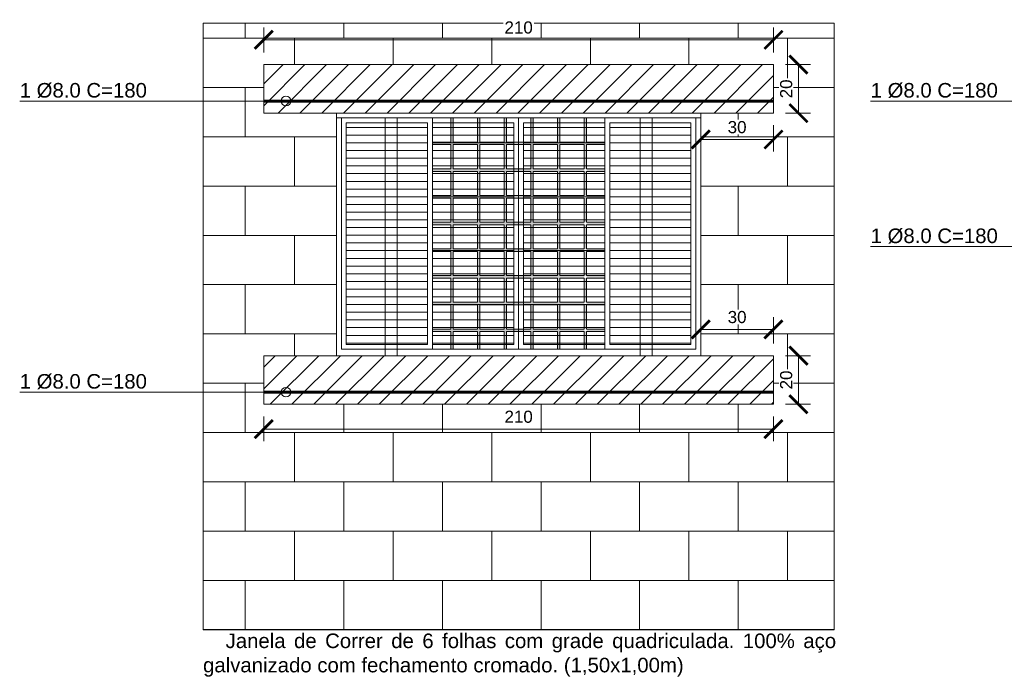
# Model space of a CAD drawing. Header units: millimetres. Extents: x -1.9 to 33.3, y -2.9 to 7.1.
# Tile 15 of 16: x 26.8 to 30.9, y 3.4 to 6.1. Entities that reach past the tile are written whole.
import ezdxf

# ---------------------------------------------------------------- set-up
doc = ezdxf.new("R2010")
doc.units = ezdxf.units.MM
for name, color, linetype, lineweight in [('ARQ_ALV_ALT', 7, 'Continuous', 60), ('ARQ_ALV_BXA', 4, 'Continuous', 20), ('ARQ_ALV_HTC', 9, 'Continuous', 9), ('ARQ_CTA_GER', 10, 'Continuous', 9), ('ARQ_ESQ_JAN', 3, 'Continuous', 18), ('ARQ_ESQ_PEI', 2, 'Continuous', 18), ('ARQ_PIS_CAL', 9, 'Continuous', 9), ('ARQ_PIS_PAG', 9, 'Continuous', 9), ('ARQ_SMB_GER', 9, 'Continuous', 9), ('ARQ_TXT_GER', 2, 'Continuous', 13)]:
    doc.layers.add(name, color=color, linetype=linetype, lineweight=lineweight)
doc.styles.add('Arial_2', font='arial.ttf', dxfattribs={"height": 0.05})
doc.styles.get("Standard").update_dxf_attribs({"font": 'arial.ttf'})
doc.dimstyles.new('cotas renova 25', dxfattribs={"dimtxt": 0.05, "dimasz": 0.075, "dimexe": 0.05, "dimexo": 0.05, "dimgap": 0.025, "dimtad": 1, "dimdec": 0, "dimlfac": 100, "dimtxsty": 'Standard', "dimblk": 'ARCHTICK', "dimcen": 0, "dimclrd": 256, "dimclre": 256, "dimclrt": 7, "dimadec": 0, "dimazin": 0, "dimtfac": 1, "dimtdec": 0, "dimtix": 1, "dimtmove": 0, "dimatfit": 3, "dimfxl": 1, "dimtfill": 1, "dimlwd": -1, "dimlwe": -1, "dimarcsym": 0})
pattern_1 = [(180, (-0.035277, 0), (0, -0.03175), [])]
pattern_2 = [(180, (-0.615277, 0), (0, -0.03175), [])]
pattern_3 = [(45, (22.01066, 0), (-0.0449013, 0.0449013), [])]

# ---------------------------------------------------------------- blocks, each defined once
blk = doc.blocks.new('jan_veneziana_150')
at = {"layer": 'ARQ_PIS_CAL'}
h = blk.add_hatch(dxfattribs=at)
h.set_pattern_fill('ANSI31', color=256, scale=0.01, angle=135)
h.set_pattern_definition(pattern_1)
h.paths.add_polyline_path([(268.5112, -108.2054), (268.1762, -108.2054), (268.1762, -109.1188), (268.5112, -109.1188)])
at = {"layer": 'ARQ_PIS_CAL', "true_color": 0xfffffc}
h = blk.add_hatch(color=7, dxfattribs=at)
h.dxf.hatch_style = 1
h.paths.add_polyline_path([(269.2412, -109.0554), (269.0562, -109.0554), (269.0562, -108.9554), (269.2412, -108.9554), (269.2412, -108.9454), (269.0562, -108.9454), (269.0562, -108.8454), (269.2412, -108.8454), (269.2412, -108.8354), (269.0562, -108.8354), (269.0562, -108.7354), (269.2412, -108.7354), (269.2412, -108.7254), (269.0562, -108.7254), (269.0562, -108.6254), (269.2412, -108.6254), (269.2412, -108.6154), (269.0562, -108.6154), (269.0562, -108.5154), (269.2412, -108.5154), (269.2412, -108.5054), (269.0562, -108.5054), (269.0562, -108.4054), (269.2412, -108.4054), (269.2412, -108.3954), (269.0562, -108.3954), (269.0562, -108.2954), (269.1562, -108.2954), (269.1562, -109.1388), (269.1662, -109.1388), (269.1662, -108.2954), (269.2412, -108.2954), (269.2412, -108.2854), (269.1662, -108.2854), (269.1662, -108.1854), (269.1562, -108.1854), (269.1562, -108.2854), (269.0562, -108.2854), (269.0562, -108.1854), (269.0462, -108.1854), (269.0462, -108.2854), (268.9462, -108.2854), (268.9462, -108.1854), (268.9362, -108.1854), (268.9362, -108.2854), (268.8362, -108.2854), (268.8362, -108.1854), (268.8262, -108.1854), (268.8262, -108.2854), (268.7262, -108.2854), (268.7262, -108.1854), (268.7162, -108.1854), (268.7162, -108.2854), (268.6162, -108.2854), (268.6162, -108.1854), (268.6062, -108.1854), (268.6062, -108.2854), (268.5312, -108.2854), (268.5312, -108.2954), (268.6062, -108.2954), (268.6062, -108.3954), (268.5312, -108.3954), (268.5312, -108.4054), (268.6062, -108.4054), (268.6062, -108.5054), (268.5312, -108.5054), (268.5312, -108.5154), (268.6062, -108.5154), (268.6062, -108.6154), (268.5312, -108.6154), (268.5312, -108.6254), (268.6062, -108.6254), (268.6062, -108.7254), (268.5312, -108.7254), (268.5312, -108.7354), (268.6062, -108.7354), (268.6062, -108.8354), (268.5312, -108.8354), (268.5312, -108.8454), (268.6062, -108.8454), (268.6062, -108.9454), (268.5312, -108.9454), (268.5312, -108.9554), (268.6062, -108.9554), (268.6062, -109.0554), (268.5312, -109.0554), (268.5312, -109.0654), (268.6062, -109.0654), (268.6062, -109.1388), (268.6162, -109.1388), (268.6162, -109.0654), (268.7162, -109.0654), (268.7162, -109.1388), (268.7262, -109.1388), (268.7262, -109.0654), (268.8262, -109.0654), (268.8262, -109.1388), (268.8362, -109.1388), (268.8362, -109.0654), (268.9362, -109.0654), (268.9362, -109.1388), (268.9462, -109.1388), (268.9462, -109.0654), (269.0462, -109.0654), (269.0462, -109.1388), (269.0562, -109.1388), (269.0562, -109.0654), (269.2412, -109.0654)])
h.paths.add_polyline_path([(268.7162, -109.0554), (268.6162, -109.0554), (268.6162, -108.9554), (268.7162, -108.9554)], flags=16)
h.paths.add_polyline_path([(268.7262, -109.0554), (268.7262, -108.9554), (268.8262, -108.9554), (268.8262, -109.0554)], flags=16)
h.paths.add_polyline_path([(268.7162, -108.9454), (268.6162, -108.9454), (268.6162, -108.8454), (268.7162, -108.8454)], flags=16)
h.paths.add_polyline_path([(268.7262, -108.9454), (268.7262, -108.8454), (268.8262, -108.8454), (268.8262, -108.9454)], flags=16)
h.paths.add_polyline_path([(268.8362, -109.0554), (268.8362, -108.9554), (268.9362, -108.9554), (268.9362, -109.0554)], flags=16)
h.paths.add_polyline_path([(268.8362, -108.9454), (268.8362, -108.8454), (268.9362, -108.8454), (268.9362, -108.9454)], flags=16)
h.paths.add_polyline_path([(268.7162, -108.8354), (268.6162, -108.8354), (268.6162, -108.7354), (268.7162, -108.7354)], flags=16)
h.paths.add_polyline_path([(268.7262, -108.8354), (268.7262, -108.7354), (268.8262, -108.7354), (268.8262, -108.8354)], flags=16)
h.paths.add_polyline_path([(268.9462, -109.0554), (268.9462, -108.9554), (269.0462, -108.9554), (269.0462, -109.0554)], flags=16)
h.paths.add_polyline_path([(268.8362, -108.8354), (268.8362, -108.7354), (268.9362, -108.7354), (268.9362, -108.8354)], flags=16)
h.paths.add_polyline_path([(268.9462, -108.9454), (268.9462, -108.8454), (269.0462, -108.8454), (269.0462, -108.9454)], flags=16)
h.paths.add_polyline_path([(268.9462, -108.8354), (268.9462, -108.7354), (269.0462, -108.7354), (269.0462, -108.8354)], flags=16)
h.paths.add_polyline_path([(268.7162, -108.7254), (268.6162, -108.7254), (268.6162, -108.6254), (268.7162, -108.6254)], flags=16)
h.paths.add_polyline_path([(268.7262, -108.7254), (268.7262, -108.6254), (268.8262, -108.6254), (268.8262, -108.7254)], flags=16)
h.paths.add_polyline_path([(268.8362, -108.7254), (268.8362, -108.6254), (268.9362, -108.6254), (268.9362, -108.7254)], flags=16)
h.paths.add_polyline_path([(268.9462, -108.7254), (268.9462, -108.6254), (269.0462, -108.6254), (269.0462, -108.7254)], flags=16)
h.paths.add_polyline_path([(268.7162, -108.6154), (268.6162, -108.6154), (268.6162, -108.5154), (268.7162, -108.5154)], flags=16)
h.paths.add_polyline_path([(268.7262, -108.6154), (268.7262, -108.5154), (268.8262, -108.5154), (268.8262, -108.6154)], flags=16)
h.paths.add_polyline_path([(268.8362, -108.6154), (268.8362, -108.5154), (268.9362, -108.5154), (268.9362, -108.6154)], flags=16)
h.paths.add_polyline_path([(268.9462, -108.6154), (268.9462, -108.5154), (269.0462, -108.5154), (269.0462, -108.6154)], flags=16)
h.paths.add_polyline_path([(268.7162, -108.5054), (268.6162, -108.5054), (268.6162, -108.4054), (268.7162, -108.4054)], flags=16)
h.paths.add_polyline_path([(268.7262, -108.5054), (268.7262, -108.4054), (268.8262, -108.4054), (268.8262, -108.5054)], flags=16)
h.paths.add_polyline_path([(268.8362, -108.5054), (268.8362, -108.4054), (268.9362, -108.4054), (268.9362, -108.5054)], flags=16)
h.paths.add_polyline_path([(268.9462, -108.5054), (268.9462, -108.4054), (269.0462, -108.4054), (269.0462, -108.5054)], flags=16)
h.paths.add_polyline_path([(268.7162, -108.3954), (268.6162, -108.3954), (268.6162, -108.2954), (268.7162, -108.2954)], flags=16)
h.paths.add_polyline_path([(268.7262, -108.3954), (268.7262, -108.2954), (268.8262, -108.2954), (268.8262, -108.3954)], flags=16)
h.paths.add_polyline_path([(268.8362, -108.3954), (268.8362, -108.2954), (268.9362, -108.2954), (268.9362, -108.3954)], flags=16)
h.paths.add_polyline_path([(268.9462, -108.3954), (268.9462, -108.2954), (269.0462, -108.2954), (269.0462, -108.3954)], flags=16)
at = {"layer": 'ARQ_PIS_CAL'}
h = blk.add_hatch(dxfattribs=at)
h.set_pattern_fill('ANSI31', color=256, scale=0.01, angle=135)
h.set_pattern_definition(pattern_2)
h.paths.add_polyline_path([(268.8662, -108.2054), (268.5312, -108.2054), (268.5312, -109.1188), (268.8662, -109.1188)])
h = blk.add_hatch(dxfattribs=at)
h.set_pattern_fill('ANSI31', color=256, scale=0.01, angle=135)
h.set_pattern_definition(pattern_2)
h.paths.add_polyline_path([(268.9062, -109.1188), (269.2412, -109.1188), (269.2412, -108.2054), (268.9062, -108.2054)])
h = blk.add_hatch(dxfattribs=at)
h.set_pattern_fill('ANSI31', color=256, scale=0.01, angle=135)
h.set_pattern_definition(pattern_1)
h.paths.add_polyline_path([(269.2612, -109.1188), (269.5962, -109.1188), (269.5962, -108.2054), (269.2612, -108.2054)])
at = {"layer": 'ARQ_ALV_HTC'}
for p, q in [((268.6062, -108.2854), (268.6062, -108.1854)), ((268.6162, -108.1854), (268.6162, -108.2854)), ((268.7162, -108.2854), (268.7162, -108.1854)), ((268.7262, -108.1854), (268.7262, -108.2854)), ((268.8262, -108.2854), (268.8262, -108.1854)), ((268.8362, -108.1854), (268.8362, -108.2854)), ((268.9362, -108.2854), (268.9362, -108.1854)), ((268.9462, -108.1854), (268.9462, -108.2854)), ((269.0462, -108.2854), (269.0462, -108.1854)), ((269.0562, -108.1854), (269.0562, -108.2854)), ((269.1562, -108.2854), (269.1562, -108.1854)), ((269.1662, -108.1854), (269.1662, -108.2854)), ((268.6062, -108.2854), (268.5312, -108.2854)), ((268.5312, -108.2954), (268.6062, -108.2954)), ((268.6062, -108.3954), (268.6062, -108.2954)), ((268.7162, -108.2854), (268.6162, -108.2854)), ((268.6162, -108.2954), (268.7162, -108.2954)), ((268.6162, -108.2954), (268.6162, -108.3954)), ((268.7162, -108.3954), (268.7162, -108.2954)), ((268.8262, -108.2854), (268.7262, -108.2854)), ((268.7262, -108.2954), (268.8262, -108.2954)), ((268.7262, -108.2954), (268.7262, -108.3954)), ((268.8262, -108.3954), (268.8262, -108.2954)), ((268.9362, -108.2854), (268.8362, -108.2854)), ((268.8362, -108.2954), (268.9362, -108.2954)), ((268.8362, -108.2954), (268.8362, -108.3954)), ((268.9362, -108.3954), (268.9362, -108.2954)), ((269.0462, -108.2854), (268.9462, -108.2854)), ((268.9462, -108.2954), (269.0462, -108.2954)), ((268.9462, -108.2954), (268.9462, -108.3954)), ((269.0462, -108.3954), (269.0462, -108.2954)), ((269.1562, -108.2854), (269.0562, -108.2854)), ((269.0562, -108.2954), (269.0562, -108.3954)), ((269.0562, -108.2954), (269.1562, -108.2954)), ((269.1562, -108.3954), (269.1562, -108.2954)), ((269.2412, -108.2854), (269.1662, -108.2854)), ((269.1662, -108.2954), (269.1662, -108.3954)), ((269.1662, -108.2954), (269.2412, -108.2954)), ((268.6062, -108.3954), (268.5312, -108.3954)), ((268.5312, -108.4054), (268.6062, -108.4054)), ((268.6062, -108.5054), (268.6062, -108.4054)), ((268.7162, -108.3954), (268.6162, -108.3954)), ((268.6162, -108.4054), (268.7162, -108.4054)), ((268.6162, -108.4054), (268.6162, -108.5054)), ((268.7162, -108.5054), (268.7162, -108.4054)), ((268.8262, -108.3954), (268.7262, -108.3954)), ((268.7262, -108.4054), (268.8262, -108.4054)), ((268.7262, -108.4054), (268.7262, -108.5054)), ((268.8262, -108.5054), (268.8262, -108.4054)), ((268.9362, -108.3954), (268.8362, -108.3954)), ((268.8362, -108.4054), (268.9362, -108.4054)), ((268.8362, -108.4054), (268.8362, -108.5054)), ((268.9362, -108.5054), (268.9362, -108.4054)), ((269.0462, -108.3954), (268.9462, -108.3954)), ((268.9462, -108.4054), (269.0462, -108.4054)), ((268.9462, -108.4054), (268.9462, -108.5054)), ((269.0462, -108.5054), (269.0462, -108.4054)), ((269.1562, -108.3954), (269.0562, -108.3954)), ((269.0562, -108.4054), (269.0562, -108.5054)), ((269.0562, -108.4054), (269.1562, -108.4054)), ((269.1562, -108.5054), (269.1562, -108.4054)), ((269.2412, -108.3954), (269.1662, -108.3954)), ((269.1662, -108.4054), (269.1662, -108.5054)), ((269.1662, -108.4054), (269.2412, -108.4054)), ((268.6062, -108.5054), (268.5312, -108.5054)), ((268.5312, -108.5154), (268.6062, -108.5154)), ((268.6062, -108.6154), (268.6062, -108.5154)), ((268.7162, -108.5054), (268.6162, -108.5054)), ((268.6162, -108.5154), (268.7162, -108.5154)), ((268.6162, -108.5154), (268.6162, -108.6154)), ((268.7162, -108.6154), (268.7162, -108.5154)), ((268.8262, -108.5054), (268.7262, -108.5054)), ((268.7262, -108.5154), (268.8262, -108.5154)), ((268.7262, -108.5154), (268.7262, -108.6154)), ((268.8262, -108.6154), (268.8262, -108.5154)), ((268.9362, -108.5054), (268.8362, -108.5054)), ((268.8362, -108.5154), (268.9362, -108.5154)), ((268.8362, -108.5154), (268.8362, -108.6154)), ((268.9362, -108.6154), (268.9362, -108.5154)), ((269.0462, -108.5054), (268.9462, -108.5054)), ((268.9462, -108.5154), (269.0462, -108.5154)), ((268.9462, -108.5154), (268.9462, -108.6154)), ((269.0462, -108.6154), (269.0462, -108.5154)), ((269.1562, -108.5054), (269.0562, -108.5054)), ((269.0562, -108.5154), (269.0562, -108.6154)), ((269.0562, -108.5154), (269.1562, -108.5154)), ((269.1562, -108.6154), (269.1562, -108.5154)), ((269.2412, -108.5054), (269.1662, -108.5054)), ((269.1662, -108.5154), (269.1662, -108.6154)), ((269.1662, -108.5154), (269.2412, -108.5154)), ((268.6062, -108.6154), (268.5312, -108.6154)), ((268.5312, -108.6254), (268.6062, -108.6254)), ((268.6062, -108.7254), (268.6062, -108.6254)), ((268.7162, -108.6154), (268.6162, -108.6154)), ((268.6162, -108.6254), (268.7162, -108.6254)), ((268.6162, -108.6254), (268.6162, -108.7254)), ((268.7162, -108.7254), (268.7162, -108.6254)), ((268.8262, -108.6154), (268.7262, -108.6154)), ((268.7262, -108.6254), (268.8262, -108.6254)), ((268.7262, -108.6254), (268.7262, -108.7254)), ((268.8262, -108.7254), (268.8262, -108.6254)), ((268.9362, -108.6154), (268.8362, -108.6154)), ((268.8362, -108.6254), (268.9362, -108.6254)), ((268.8362, -108.6254), (268.8362, -108.7254)), ((268.9362, -108.7254), (268.9362, -108.6254)), ((269.0462, -108.6154), (268.9462, -108.6154)), ((268.9462, -108.6254), (269.0462, -108.6254)), ((268.9462, -108.6254), (268.9462, -108.7254)), ((269.0462, -108.7254), (269.0462, -108.6254)), ((269.1562, -108.6154), (269.0562, -108.6154)), ((269.0562, -108.6254), (269.0562, -108.7254)), ((269.0562, -108.6254), (269.1562, -108.6254)), ((269.1562, -108.7254), (269.1562, -108.6254)), ((269.2412, -108.6154), (269.1662, -108.6154)), ((269.1662, -108.6254), (269.1662, -108.7254)), ((269.1662, -108.6254), (269.2412, -108.6254)), ((268.6062, -108.7254), (268.5312, -108.7254)), ((268.5312, -108.7354), (268.6062, -108.7354)), ((268.6062, -108.8354), (268.6062, -108.7354)), ((268.7162, -108.7254), (268.6162, -108.7254)), ((268.6162, -108.7354), (268.7162, -108.7354)), ((268.6162, -108.7354), (268.6162, -108.8354)), ((268.7162, -108.8354), (268.7162, -108.7354)), ((268.8262, -108.7254), (268.7262, -108.7254)), ((268.7262, -108.7354), (268.8262, -108.7354)), ((268.7262, -108.7354), (268.7262, -108.8354)), ((268.8262, -108.8354), (268.8262, -108.7354)), ((268.9362, -108.7254), (268.8362, -108.7254)), ((268.8362, -108.7354), (268.9362, -108.7354)), ((268.8362, -108.7354), (268.8362, -108.8354)), ((268.9362, -108.8354), (268.9362, -108.7354)), ((269.0462, -108.7254), (268.9462, -108.7254)), ((268.9462, -108.7354), (269.0462, -108.7354)), ((268.9462, -108.7354), (268.9462, -108.8354)), ((269.0462, -108.8354), (269.0462, -108.7354)), ((269.1562, -108.7254), (269.0562, -108.7254)), ((269.0562, -108.7354), (269.0562, -108.8354)), ((269.0562, -108.7354), (269.1562, -108.7354)), ((269.1562, -108.8354), (269.1562, -108.7354)), ((269.2412, -108.7254), (269.1662, -108.7254)), ((269.1662, -108.7354), (269.1662, -108.8354)), ((269.1662, -108.7354), (269.2412, -108.7354)), ((268.6062, -108.8354), (268.5312, -108.8354)), ((268.5312, -108.8454), (268.6062, -108.8454)), ((268.6062, -108.9454), (268.6062, -108.8454)), ((268.7162, -108.8354), (268.6162, -108.8354)), ((268.6162, -108.8454), (268.7162, -108.8454)), ((268.6162, -108.8454), (268.6162, -108.9454)), ((268.7162, -108.9454), (268.7162, -108.8454)), ((268.8262, -108.8354), (268.7262, -108.8354)), ((268.7262, -108.8454), (268.8262, -108.8454)), ((268.7262, -108.8454), (268.7262, -108.9454)), ((268.8262, -108.9454), (268.8262, -108.8454)), ((268.9362, -108.8354), (268.8362, -108.8354)), ((268.8362, -108.8454), (268.9362, -108.8454)), ((268.8362, -108.8454), (268.8362, -108.9454)), ((268.9362, -108.9454), (268.9362, -108.8454)), ((269.0462, -108.8354), (268.9462, -108.8354)), ((268.9462, -108.8454), (269.0462, -108.8454)), ((268.9462, -108.8454), (268.9462, -108.9454)), ((269.0462, -108.9454), (269.0462, -108.8454)), ((269.1562, -108.8354), (269.0562, -108.8354)), ((269.0562, -108.8454), (269.0562, -108.9454)), ((269.0562, -108.8454), (269.1562, -108.8454)), ((269.1562, -108.9454), (269.1562, -108.8454)), ((269.2412, -108.8354), (269.1662, -108.8354)), ((269.1662, -108.8454), (269.1662, -108.9454)), ((269.1662, -108.8454), (269.2412, -108.8454)), ((268.6062, -108.9454), (268.5312, -108.9454)), ((268.7162, -108.9454), (268.6162, -108.9454)), ((268.8262, -108.9454), (268.7262, -108.9454)), ((268.9362, -108.9454), (268.8362, -108.9454)), ((269.0462, -108.9454), (268.9462, -108.9454)), ((269.1562, -108.9454), (269.0562, -108.9454)), ((269.2412, -108.9454), (269.1662, -108.9454)), ((268.5312, -108.9554), (268.6062, -108.9554)), ((268.6062, -109.0554), (268.6062, -108.9554)), ((268.6162, -108.9554), (268.7162, -108.9554)), ((268.6162, -108.9554), (268.6162, -109.0554)), ((268.7162, -109.0554), (268.7162, -108.9554)), ((268.7262, -108.9554), (268.8262, -108.9554)), ((268.7262, -108.9554), (268.7262, -109.0554)), ((268.8262, -109.0554), (268.8262, -108.9554)), ((268.8362, -108.9554), (268.9362, -108.9554)), ((268.8362, -108.9554), (268.8362, -109.0554)), ((268.9362, -109.0554), (268.9362, -108.9554)), ((268.9462, -108.9554), (269.0462, -108.9554)), ((268.9462, -108.9554), (268.9462, -109.0554)), ((269.0462, -109.0554), (269.0462, -108.9554)), ((269.0562, -108.9554), (269.0562, -109.0554)), ((269.0562, -108.9554), (269.1562, -108.9554)), ((269.1562, -109.0554), (269.1562, -108.9554)), ((269.1662, -108.9554), (269.1662, -109.0554)), ((269.1662, -108.9554), (269.2412, -108.9554)), ((268.5312, -109.0554), (268.6062, -109.0554)), ((268.6062, -109.0654), (268.5312, -109.0654)), ((268.6062, -109.1388), (268.6062, -109.0654)), ((268.6162, -109.0554), (268.7162, -109.0554)), ((268.7162, -109.0654), (268.6162, -109.0654)), ((268.6162, -109.0654), (268.6162, -109.1388)), ((268.7162, -109.1388), (268.7162, -109.0654)), ((268.7262, -109.0554), (268.8262, -109.0554)), ((268.8262, -109.0654), (268.7262, -109.0654)), ((268.7262, -109.0654), (268.7262, -109.1388)), ((268.8262, -109.1388), (268.8262, -109.0654)), ((268.8362, -109.0554), (268.9362, -109.0554)), ((268.9362, -109.0654), (268.8362, -109.0654)), ((268.8362, -109.0654), (268.8362, -109.1388)), ((268.9362, -109.1388), (268.9362, -109.0654)), ((268.9462, -109.0554), (269.0462, -109.0554)), ((269.0462, -109.0654), (268.9462, -109.0654)), ((268.9462, -109.0654), (268.9462, -109.1388)), ((269.0462, -109.1388), (269.0462, -109.0654)), ((269.0562, -109.0554), (269.1562, -109.0554)), ((269.0562, -109.0654), (269.0562, -109.1388)), ((269.1562, -109.0654), (269.0562, -109.0654)), ((269.1562, -109.1388), (269.1562, -109.0654)), ((269.1662, -109.0554), (269.2412, -109.0554)), ((269.1662, -109.0654), (269.1662, -109.1388)), ((269.2412, -109.0654), (269.1662, -109.0654))]:
    blk.add_line(p, q, dxfattribs=at)
for points in [[(268.8662, -108.2054), (268.5312, -108.2054), (268.5312, -109.1188), (268.8662, -109.1188)], [(268.9062, -108.2054), (269.2412, -108.2054), (269.2412, -109.1188), (268.9062, -109.1188)]]:
    blk.add_lwpolyline(points, close=True, dxfattribs=at)
at = {"layer": 'ARQ_ESQ_JAN'}
for points in [[(268.1362, -108.1654), (269.6362, -108.1654), (269.6362, -109.1654), (268.1362, -109.1654)], [(268.1562, -108.1854), (268.5312, -108.1854), (268.5312, -109.1388), (268.1562, -109.1388)], [(268.1762, -108.2054), (268.5112, -108.2054), (268.5112, -109.1188), (268.1762, -109.1188)], [(268.8862, -108.1854), (268.5312, -108.1854), (268.5312, -109.1388), (268.8862, -109.1388)], [(268.8862, -108.1854), (269.2412, -108.1854), (269.2412, -109.1388), (268.8862, -109.1388)], [(269.6162, -108.1854), (269.2412, -108.1854), (269.2412, -109.1388), (269.6162, -109.1388)], [(269.5962, -108.2054), (269.2612, -108.2054), (269.2612, -109.1188), (269.5962, -109.1188)]]:
    blk.add_lwpolyline(points, close=True, dxfattribs=at)
blk = doc.blocks.new('_ArchTick')
at = {"color": 0, "linetype": 'ByBlock', "const_width": 0.15}
blk.add_lwpolyline([(-0.5, -0.5), (0.5, 0.5)], dxfattribs=at)
blk = doc.blocks.new('*D35')
at = {"layer": 'ARQ_CTA_GER', "transparency": 16777216}
for p, q in [((29.6417, 5.6604), (29.6417, 5.5519)), ((29.9417, 5.6604), (29.9417, 5.5519)), ((29.6417, 5.6019), (29.9417, 5.6019))]:
    blk.add_line(p, q, dxfattribs=at)
at = {"layer": 'Defpoints', "color": 0, "transparency": 16777216}
for p in [(29.6417, 5.7104), (29.9417, 5.7104), (29.9417, 5.6019)]:
    blk.add_point(p, dxfattribs=at)
at = {"layer": 'ARQ_CTA_GER', "transparency": 16777216, "xscale": 0.075, "yscale": 0.075, "zscale": 0.075, "rotation": 180}
blk.add_blockref('_ArchTick', (29.6417, 5.6019), dxfattribs=at)
at = {"layer": 'ARQ_CTA_GER', "transparency": 16777216, "xscale": 0.075, "yscale": 0.075, "zscale": 0.075}
blk.add_blockref('_ArchTick', (29.9417, 5.6019), dxfattribs=at)
at = {"layer": 'ARQ_CTA_GER', "color": 7, "transparency": 16777216, "insert": (29.7917, 5.6525), "char_height": 0.05, "attachment_point": 5, "bg_fill": 3, "box_fill_scale": 1.1, "bg_fill_color": 256, "bg_fill_true_color": 13158600, "bg_fill_transparency": 0}
blk.add_mtext('30', dxfattribs=at)
blk = doc.blocks.new('*D36')
at = {"layer": 'ARQ_CTA_GER', "transparency": 16777216}
for p, q in [((29.9917, 5.9104), (30.0945, 5.9104)), ((30.0445, 5.7104), (30.0445, 5.9104)), ((29.9917, 5.7104), (30.0945, 5.7104))]:
    blk.add_line(p, q, dxfattribs=at)
at = {"layer": 'Defpoints', "color": 0, "transparency": 16777216}
for p in [(29.9417, 5.9104), (30.0445, 5.9104), (29.9417, 5.7104)]:
    blk.add_point(p, dxfattribs=at)
at = {"layer": 'ARQ_CTA_GER', "transparency": 16777216, "xscale": 0.075, "yscale": 0.075, "zscale": 0.075}
for p, rotation in [((30.0445, 5.9104), 90), ((30.0445, 5.7104), 270)]:
    blk.add_blockref('_ArchTick', p, dxfattribs=dict(at, rotation=rotation))
at = {"layer": 'ARQ_CTA_GER', "color": 7, "transparency": 16777216, "insert": (29.994, 5.8104), "char_height": 0.05, "attachment_point": 5, "rotation": 90, "bg_fill": 3, "box_fill_scale": 1.1, "bg_fill_color": 256, "bg_fill_true_color": 13158600, "bg_fill_transparency": 0}
blk.add_mtext('20', dxfattribs=at)
blk = doc.blocks.new('*D37')
at = {"layer": 'ARQ_CTA_GER', "transparency": 16777216}
for p, q in [((27.8417, 5.9604), (27.8417, 6.0629)), ((29.9417, 5.9604), (29.9417, 6.0629)), ((29.9417, 6.0129), (27.8417, 6.0129))]:
    blk.add_line(p, q, dxfattribs=at)
at = {"layer": 'Defpoints', "color": 0, "transparency": 16777216}
for p in [(27.8417, 6.0129), (27.8417, 5.9104), (29.9417, 5.9104)]:
    blk.add_point(p, dxfattribs=at)
at = {"layer": 'ARQ_CTA_GER', "transparency": 16777216, "xscale": 0.075, "yscale": 0.075, "zscale": 0.075, "rotation": 180}
blk.add_blockref('_ArchTick', (27.8417, 6.0129), dxfattribs=at)
at = {"layer": 'ARQ_CTA_GER', "transparency": 16777216, "xscale": 0.075, "yscale": 0.075, "zscale": 0.075}
blk.add_blockref('_ArchTick', (29.9417, 6.0129), dxfattribs=at)
at = {"layer": 'ARQ_CTA_GER', "color": 7, "transparency": 16777216, "insert": (28.8917, 6.0634), "char_height": 0.05, "attachment_point": 5, "bg_fill": 3, "box_fill_scale": 1.1, "bg_fill_color": 256, "bg_fill_true_color": 13158600, "bg_fill_transparency": 0}
blk.add_mtext('210', dxfattribs=at)
blk = doc.blocks.new('*D42')
at = {"layer": 'ARQ_CTA_GER', "transparency": 16777216}
for p, q in [((29.6417, 4.7604), (29.6417, 4.8689)), ((29.9417, 4.7604), (29.9417, 4.8689)), ((29.6417, 4.8189), (29.9417, 4.8189))]:
    blk.add_line(p, q, dxfattribs=at)
at = {"layer": 'Defpoints', "color": 0, "transparency": 16777216}
for p in [(29.9417, 4.8189), (29.6417, 4.7104), (29.9417, 4.7104)]:
    blk.add_point(p, dxfattribs=at)
at = {"layer": 'ARQ_CTA_GER', "transparency": 16777216, "xscale": 0.075, "yscale": 0.075, "zscale": 0.075, "rotation": 180}
blk.add_blockref('_ArchTick', (29.6417, 4.8189), dxfattribs=at)
at = {"layer": 'ARQ_CTA_GER', "transparency": 16777216, "xscale": 0.075, "yscale": 0.075, "zscale": 0.075}
blk.add_blockref('_ArchTick', (29.9417, 4.8189), dxfattribs=at)
at = {"layer": 'ARQ_CTA_GER', "color": 7, "transparency": 16777216, "insert": (29.7917, 4.8695), "char_height": 0.05, "attachment_point": 5, "bg_fill": 3, "box_fill_scale": 1.1, "bg_fill_color": 256, "bg_fill_true_color": 13158600, "bg_fill_transparency": 0}
blk.add_mtext('30', dxfattribs=at)
blk = doc.blocks.new('*D43')
at = {"layer": 'ARQ_CTA_GER', "transparency": 16777216}
for p, q in [((29.9917, 4.7104), (30.0945, 4.7104)), ((30.0445, 4.7104), (30.0445, 4.5104)), ((29.9917, 4.5104), (30.0945, 4.5104))]:
    blk.add_line(p, q, dxfattribs=at)
at = {"layer": 'Defpoints', "color": 0, "transparency": 16777216}
for p in [(29.9417, 4.7104), (29.9417, 4.5104), (30.0445, 4.5104)]:
    blk.add_point(p, dxfattribs=at)
at = {"layer": 'ARQ_CTA_GER', "transparency": 16777216, "xscale": 0.075, "yscale": 0.075, "zscale": 0.075}
for p, rotation in [((30.0445, 4.7104), 90), ((30.0445, 4.5104), 270)]:
    blk.add_blockref('_ArchTick', p, dxfattribs=dict(at, rotation=rotation))
at = {"layer": 'ARQ_CTA_GER', "color": 7, "transparency": 16777216, "insert": (29.994, 4.6104), "char_height": 0.05, "attachment_point": 5, "rotation": 90, "bg_fill": 3, "box_fill_scale": 1.1, "bg_fill_color": 256, "bg_fill_true_color": 13158600, "bg_fill_transparency": 0}
blk.add_mtext('20', dxfattribs=at)
blk = doc.blocks.new('*D44')
at = {"layer": 'ARQ_CTA_GER', "transparency": 16777216}
for p, q in [((27.8417, 4.4604), (27.8417, 4.358)), ((29.9417, 4.4604), (29.9417, 4.358)), ((29.9417, 4.408), (27.8417, 4.408))]:
    blk.add_line(p, q, dxfattribs=at)
at = {"layer": 'Defpoints', "color": 0, "transparency": 16777216}
for p in [(27.8417, 4.5104), (29.9417, 4.5104), (27.8417, 4.408)]:
    blk.add_point(p, dxfattribs=at)
at = {"layer": 'ARQ_CTA_GER', "transparency": 16777216, "xscale": 0.075, "yscale": 0.075, "zscale": 0.075, "rotation": 180}
blk.add_blockref('_ArchTick', (27.8417, 4.408), dxfattribs=at)
at = {"layer": 'ARQ_CTA_GER', "transparency": 16777216, "xscale": 0.075, "yscale": 0.075, "zscale": 0.075}
blk.add_blockref('_ArchTick', (29.9417, 4.408), dxfattribs=at)
at = {"layer": 'ARQ_CTA_GER', "color": 7, "transparency": 16777216, "insert": (28.8917, 4.4585), "char_height": 0.05, "attachment_point": 5, "bg_fill": 3, "box_fill_scale": 1.1, "bg_fill_color": 256, "bg_fill_true_color": 13158600, "bg_fill_transparency": 0}
blk.add_mtext('210', dxfattribs=at)

msp = doc.modelspace()

# ---------------------------------------------------------------- hatches: boundary and pattern name
at = {"layer": 'ARQ_ALV_HTC'}
h = msp.add_hatch(dxfattribs=at)
h.set_pattern_fill('ANSI31', color=256, scale=0.02)
h.set_pattern_definition(pattern_3)
h.paths.add_polyline_path([(29.9417, 5.9104), (27.8417, 5.9104), (27.8417, 5.7104), (29.9417, 5.7104)])
h = msp.add_hatch(dxfattribs=at)
h.set_pattern_fill('ANSI31', color=256, scale=0.02)
h.set_pattern_definition(pattern_3)
h.paths.add_polyline_path([(29.9417, 4.7104), (27.8417, 4.7104), (27.8417, 4.5104), (29.9417, 4.5104)])
at = {"layer": 'ARQ_PIS_PAG'}
h = msp.add_hatch(dxfattribs=at)
h.set_pattern_fill('AR-B816', color=256, scale=0.001)
h.set_pattern_definition([(0, (25.73251, 3.5808), (0, 0.2032), []), (90, (25.73251, 3.5808), (-0.2032, 0.2032), [0.2032, -0.2032])])
h.paths.add_polyline_path([(30.1917, 6.0808), (27.5917, 6.0808), (27.5917, 3.5808), (30.1917, 3.5808)])
h.paths.add_polyline_path([(27.8417, 4.5104), (27.8417, 4.7104), (28.1417, 4.7104), (28.1417, 5.7104), (27.8417, 5.7104), (27.8417, 5.9104), (29.9417, 5.9104), (29.9417, 5.7104), (29.6417, 5.7104), (29.6417, 4.7104), (29.9417, 4.7104), (29.9417, 4.5104)], flags=16)
h.paths.add_polyline_path([(28.8917, 4.7371), (28.5367, 4.7371), (28.1617, 4.7371), (28.1617, 5.6904), (28.5367, 5.6904), (28.8917, 5.6904), (29.2467, 5.6904), (29.6217, 5.6904), (29.6217, 4.7371), (29.2467, 4.7371)], flags=0)
h.paths.add_polyline_path([(28.9117, 4.7571), (28.9117, 4.8104), (28.8717, 4.8104), (28.8717, 4.7571), (28.5367, 4.7571), (28.5367, 5.6704), (28.8717, 5.6704), (28.8717, 5.5904), (28.9117, 5.5904), (28.9117, 5.6704), (29.2467, 5.6704), (29.2467, 4.7571)], flags=0)
h.paths.add_polyline_path([(29.2667, 4.7571), (29.2667, 5.6704), (29.6017, 5.6704), (29.6017, 4.7571)], flags=0)
h.paths.add_polyline_path([(29.0617, 4.8204), (29.0617, 4.9204), (29.1617, 4.9204), (29.1617, 4.8204)], flags=0)
h.paths.add_polyline_path([(29.0517, 4.8204), (28.9517, 4.8204), (28.9517, 4.9204), (29.0517, 4.9204)], flags=0)
h.paths.add_polyline_path([(28.9417, 4.8204), (28.8417, 4.8204), (28.8417, 4.9204), (28.9417, 4.9204)], flags=0)
h.paths.add_polyline_path([(28.8317, 4.8204), (28.7317, 4.8204), (28.7317, 4.9204), (28.8317, 4.9204)], flags=0)
h.paths.add_polyline_path([(28.7217, 4.8204), (28.6217, 4.8204), (28.6217, 4.9204), (28.7217, 4.9204)], flags=0)
h.paths.add_polyline_path([(29.0617, 4.9304), (29.0617, 5.0304), (29.1617, 5.0304), (29.1617, 4.9304)], flags=0)
h.paths.add_polyline_path([(29.0517, 4.9304), (28.9517, 4.9304), (28.9517, 5.0304), (29.0517, 5.0304)], flags=0)
h.paths.add_polyline_path([(28.9417, 4.9304), (28.8417, 4.9304), (28.8417, 5.0304), (28.9417, 5.0304)], flags=0)
h.paths.add_polyline_path([(28.5167, 4.7571), (28.1817, 4.7571), (28.1817, 5.6704), (28.5167, 5.6704)], flags=0)
h.paths.add_polyline_path([(28.8317, 4.9304), (28.7317, 4.9304), (28.7317, 5.0304), (28.8317, 5.0304)], flags=0)
h.paths.add_polyline_path([(28.7217, 4.9304), (28.6217, 4.9304), (28.6217, 5.0304), (28.7217, 5.0304)], flags=0)
h.paths.add_polyline_path([(29.0617, 5.0404), (29.0617, 5.1404), (29.1617, 5.1404), (29.1617, 5.0404)], flags=0)
h.paths.add_polyline_path([(29.0517, 5.0404), (28.9517, 5.0404), (28.9517, 5.1404), (29.0517, 5.1404)], flags=0)
h.paths.add_polyline_path([(28.9417, 5.0404), (28.8417, 5.0404), (28.8417, 5.1404), (28.9417, 5.1404)], flags=0)
h.paths.add_polyline_path([(28.8317, 5.0404), (28.7317, 5.0404), (28.7317, 5.1404), (28.8317, 5.1404)], flags=0)
h.paths.add_polyline_path([(28.7217, 5.0404), (28.6217, 5.0404), (28.6217, 5.1404), (28.7217, 5.1404)], flags=0)
h.paths.add_polyline_path([(29.0617, 5.1504), (29.0617, 5.2504), (29.1617, 5.2504), (29.1617, 5.1504)], flags=0)
h.paths.add_polyline_path([(29.0517, 5.1504), (28.9517, 5.1504), (28.9517, 5.2504), (29.0517, 5.2504)], flags=0)
h.paths.add_polyline_path([(28.9417, 5.1504), (28.8417, 5.1504), (28.8417, 5.2504), (28.9417, 5.2504)], flags=0)
h.paths.add_polyline_path([(28.8317, 5.1504), (28.7317, 5.1504), (28.7317, 5.2504), (28.8317, 5.2504)], flags=0)
h.paths.add_polyline_path([(28.7217, 5.1504), (28.6217, 5.1504), (28.6217, 5.2504), (28.7217, 5.2504)], flags=0)
h.paths.add_polyline_path([(29.0617, 5.2604), (29.0617, 5.3604), (29.1617, 5.3604), (29.1617, 5.2604)], flags=0)
h.paths.add_polyline_path([(29.0517, 5.2604), (28.9517, 5.2604), (28.9517, 5.3604), (29.0517, 5.3604)], flags=0)
h.paths.add_polyline_path([(28.9417, 5.2604), (28.8417, 5.2604), (28.8417, 5.3604), (28.9417, 5.3604)], flags=0)
h.paths.add_polyline_path([(28.8317, 5.2604), (28.7317, 5.2604), (28.7317, 5.3604), (28.8317, 5.3604)], flags=0)
h.paths.add_polyline_path([(28.7217, 5.2604), (28.6217, 5.2604), (28.6217, 5.3604), (28.7217, 5.3604)], flags=0)
h.paths.add_polyline_path([(29.0617, 5.3704), (29.0617, 5.4704), (29.1617, 5.4704), (29.1617, 5.3704)], flags=0)
h.paths.add_polyline_path([(29.0517, 5.3704), (28.9517, 5.3704), (28.9517, 5.4704), (29.0517, 5.4704)], flags=0)
h.paths.add_polyline_path([(28.9417, 5.3704), (28.8417, 5.3704), (28.8417, 5.4704), (28.9417, 5.4704)], flags=0)
h.paths.add_polyline_path([(28.8317, 5.3704), (28.7317, 5.3704), (28.7317, 5.4704), (28.8317, 5.4704)], flags=0)
h.paths.add_polyline_path([(28.7217, 5.3704), (28.6217, 5.3704), (28.6217, 5.4704), (28.7217, 5.4704)], flags=0)
h.paths.add_polyline_path([(29.0617, 5.4804), (29.0617, 5.5804), (29.1617, 5.5804), (29.1617, 5.4804)], flags=0)
h.paths.add_polyline_path([(29.0517, 5.4804), (28.9517, 5.4804), (28.9517, 5.5804), (29.0517, 5.5804)], flags=0)
h.paths.add_polyline_path([(28.9417, 5.4804), (28.8417, 5.4804), (28.8417, 5.5804), (28.9417, 5.5804)], flags=0)
h.paths.add_polyline_path([(28.8317, 5.4804), (28.7317, 5.4804), (28.7317, 5.5804), (28.8317, 5.5804)], flags=0)
h.paths.add_polyline_path([(28.7217, 5.4804), (28.6217, 5.4804), (28.6217, 5.5804), (28.7217, 5.5804)], flags=0)

# ---------------------------------------------------------------- linework, layer by layer
at = {"layer": 'ARQ_ALV_BXA'}
for points in [[(27.8417, 5.7104), (27.8417, 5.9104), (29.9417, 5.9104), (29.9417, 5.7104)], [(27.8417, 4.5104), (27.8417, 4.7104), (29.9417, 4.7104), (29.9417, 4.5104)]]:
    msp.add_lwpolyline(points, close=True, dxfattribs=at)
at = {"layer": 'ARQ_ESQ_PEI', "color": 33}
for p, q in [((28.3417, 4.7104), (28.3417, 5.6904)), ((28.3917, 4.7104), (28.3917, 5.6904)), ((29.3917, 4.7104), (29.3917, 5.6904)), ((29.4417, 4.7104), (29.4417, 5.6904))]:
    msp.add_line(p, q, dxfattribs=at)
at = {"layer": 'ARQ_PIS_PAG'}
msp.add_lwpolyline([(30.1917, 3.5808), (27.5917, 3.5808), (27.5917, 6.0808), (30.1917, 6.0808)], close=True, dxfattribs=at)
at = {"layer": 'ARQ_SMB_GER'}
for points in [[(26.8362, 5.7604), (27.9332, 5.7604)], [(30.3417, 5.7604), (31.6624, 5.7604)], [(30.3417, 5.1604), (31.6624, 5.1604)], [(26.8362, 4.5604), (27.9332, 4.5604)]]:
    msp.add_lwpolyline(points, dxfattribs=at)
for centre in [(27.9332, 5.7604), (27.9332, 4.5604)]:
    msp.add_circle(centre, 0.0196, dxfattribs=at)

# ---------------------------------------------------------------- block references
at = {"layer": 'ARQ_PIS_CAL', "color": 6}
msp.add_blockref('jan_veneziana_150', (-239.9945, 113.8759), dxfattribs=at)

# ---------------------------------------------------------------- texts
at = {"layer": 'ARQ_TXT_GER', "char_height": 0.06, "attachment_point": 1, "style": 'Arial_2'}
for s, insert, width in [('1 %%C8.0 C=180', (26.8362, 5.8347), 0.632571), ('1 %%C8.0 C=180', (30.3417, 5.8347), 0.632571), ('1 %%C8.0 C=180', (30.3417, 5.2347), 0.632571), ('1 %%C8.0 C=180', (26.8362, 4.6347), 0.632571), ('\\pxqj;   Janela de Correr de 6 folhas com grade quadriculada. 100% aço galvanizado com fechamento cromado. (1,50x1,00m)', (27.5917, 3.565), 2.6)]:
    msp.add_mtext(s, dxfattribs=dict(at, insert=insert, width=width))

# ---------------------------------------------------------------- next in the draw order: dimensions: what is measured, and where the dimension line sits
at = {"layer": 'ARQ_CTA_GER'}
for base, p1, p2, picture, middle in [((29.9417, 5.6019), (29.6417, 5.7104), (29.9417, 5.7104), '*D35', (29.7917, 5.6525)), ((29.9417, 4.8189), (29.6417, 4.7104), (29.9417, 4.7104), '*D42', (29.7917, 4.8695))]:
    dim = msp.add_linear_dim(base=base, p1=p1, p2=p2, dimstyle='cotas renova 25', dxfattribs=at)
    dim.commit()
    dim.dimension.update_dxf_attribs({"geometry": picture, "text_midpoint": middle})

# ---------------------------------------------------------------- next in the draw order: hatches: boundary and pattern name
at = {"layer": 'ARQ_ESQ_PEI', "transparency": 33554636}
h = msp.add_hatch(dxfattribs=at)
h.set_pattern_fill('ANGLE', color=33)
h.set_pattern_definition([(0, (30.036, 5e-15), (0, 6.985), [5.08, -1.905]), (90, (30.036, 5e-15), (-6.985, 4e-16), [5.08, -1.905])])
h.paths.add_polyline_path([(29.4417, 5.6904), (29.3917, 5.6904), (29.3917, 4.7104), (29.4417, 4.7104)])
h.paths.add_polyline_path([(29.6417, 5.7104), (28.1417, 5.7104), (28.1417, 5.6904), (29.6417, 5.6904)])
h.paths.add_polyline_path([(28.3917, 5.6904), (28.3417, 5.6904), (28.3417, 4.7104), (28.3917, 4.7104)])

# ---------------------------------------------------------------- next in the draw order: linework, layer by layer
at = {"layer": 'ARQ_ESQ_PEI', "color": 33}
msp.add_lwpolyline([(28.1417, 5.7104), (28.1417, 5.6904), (29.6417, 5.6904), (29.6417, 5.7104), (28.1417, 5.7104)], dxfattribs=at)

# ---------------------------------------------------------------- next in the draw order: dimensions: what is measured, and where the dimension line sits
at = {"layer": 'ARQ_CTA_GER'}
for base, p1, p2, angle, picture, middle in [((30.0445, 5.9104), (29.9417, 5.7104), (29.9417, 5.9104), 270, '*D36', (29.994, 5.8104)), ((30.0445, 4.5104), (29.9417, 4.7104), (29.9417, 4.5104), 90, '*D43', (29.994, 4.6104))]:
    dim = msp.add_linear_dim(base=base, p1=p1, p2=p2, angle=angle, dimstyle='cotas renova 25', dxfattribs=at)
    dim.commit()
    dim.dimension.update_dxf_attribs({"geometry": picture, "text_midpoint": middle})

# ---------------------------------------------------------------- next in the draw order: linework, layer by layer
at = {"layer": 'ARQ_ALV_ALT', "color": 140}
for p, q in [((27.8417, 5.7604), (29.9417, 5.7604)), ((27.8417, 4.5604), (29.9417, 4.5604))]:
    msp.add_line(p, q, dxfattribs=at)

# ---------------------------------------------------------------- next in the draw order: dimensions: what is measured, and where the dimension line sits
at = {"layer": 'ARQ_CTA_GER'}
for base, p1, p2, picture, middle in [((27.8417, 6.0129), (29.9417, 5.9104), (27.8417, 5.9104), '*D37', (28.8917, 6.0634)), ((27.8417, 4.408), (29.9417, 4.5104), (27.8417, 4.5104), '*D44', (28.8917, 4.4585))]:
    dim = msp.add_linear_dim(base=base, p1=p1, p2=p2, dimstyle='cotas renova 25', dxfattribs=at)
    dim.commit()
    dim.dimension.update_dxf_attribs({"geometry": picture, "text_midpoint": middle})

doc.saveas('drawing.dxf')
